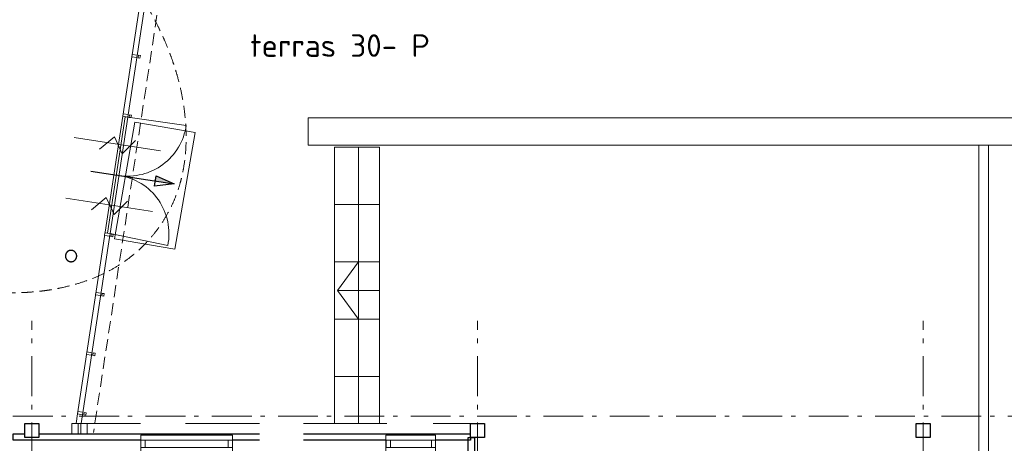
# Model space of a CAD drawing. Header units: millimetres. Extents: x -28579 to 211491, y -26192 to 102706.
# Tile 26 of 48: x 23560 to 39025, y 1448 to 8098. Entities that reach past the tile are written whole.
import ezdxf

# ---------------------------------------------------------------- set-up
doc = ezdxf.new("R2010")
doc.units = ezdxf.units.MM
doc.header["$LTSCALE"] = 100
doc.linetypes.add('HIDDEN', pattern=[9.525, 6.35, -3.175])
doc.linetypes.add('STYLE_06', pattern=[1.041641, 0.625, -0.208282, 0.069427, -0.138931])
for name, color, linetype in [('AL22FF1-_KALKZANDST', 2, 'Continuous'), ('AL28_BETON', 3, 'Continuous'), ('AL65_BEVEILIGING', 1, 'Continuous')]:
    doc.layers.add(name, color=color, linetype=linetype)
doc.layers.add('None', color=7, linetype='Continuous', lineweight=5)
doc.styles.add('Tekton Plus Regular', font='isocpeur.ttf')

# ---------------------------------------------------------------- blocks, each defined once
blk = doc.blocks.new('Group-357')
at = {"layer": 'None', "color": 140, "linetype": 'Continuous', "lineweight": 15}
for q in [(-25600, -13069), (-25600, -13969)]:
    blk.add_line((-25930, -13519), q, dxfattribs=at)
blk = doc.blocks.new('Group-368')
at = {"layer": 'None', "color": 8, "linetype": 'Continuous', "lineweight": 5}
for p, q in [((-29563, -12060), (-29796, -12256)), ((-29437, -12326), (-29563, -12060)), ((-28836, -12280), (-30196, -12073)), ((-29229, -12120), (-29437, -12326))]:
    blk.add_line(p, q, dxfattribs=at)
blk = doc.blocks.new('Group-369')
at = {"layer": 'None', "color": 8, "linetype": 'Continuous', "lineweight": 5}
for p, q in [((-28710, -11328), (-30069, -11121)), ((-29436, -11108), (-29669, -11304)), ((-29311, -11374), (-29436, -11108)), ((-29102, -11168), (-29311, -11374))]:
    blk.add_line(p, q, dxfattribs=at)
blk = doc.blocks.new('Group-370')
at = {"color": 8, "linetype": 'Continuous', "lineweight": 5}
blk.add_wipeout([(-28365, -5155), (-29936, -15471), (-30016, -15458), (-28445, -5142)], dxfattribs=at).dxf.layer = 'None'
at = {"layer": 'None', "color": 8, "linetype": 'Continuous', "lineweight": 5}
blk.add_lwpolyline([(-28365, -5155), (-29936, -15471), (-30016, -15458), (-28445, -5142)], close=True, dxfattribs=at)
at = {"color": 140, "linetype": 'Continuous', "lineweight": 15}
for points in [[(-28445, -5142), (-28365, -5155), (-28371, -5194), (-28451, -5182)], [(-28587, -6077), (-28507, -6089), (-28513, -6128), (-28593, -6116)], [(-28729, -7011), (-28649, -7023), (-28655, -7063), (-28735, -7050)], [(-28872, -7945), (-28791, -7957), (-28797, -7997), (-28878, -7985)], [(-29014, -8879), (-28934, -8892), (-28940, -8931), (-29020, -8919)], [(-29156, -9814), (-29076, -9826), (-29082, -9865), (-29162, -9853)], [(-29298, -10748), (-29218, -10760), (-29224, -10800), (-29304, -10787)], [(-29583, -12616), (-29503, -12628), (-29509, -12668), (-29589, -12656)], [(-29725, -13550), (-29645, -13563), (-29651, -13602), (-29731, -13590)], [(-29868, -14485), (-29787, -14497), (-29793, -14536), (-29874, -14524)], [(-30010, -15419), (-29930, -15431), (-29936, -15471), (-30016, -15458)]]:
    blk.add_wipeout(points, dxfattribs=at).dxf.layer = 'None'
at = {"layer": 'None', "color": 140, "linetype": 'Continuous', "lineweight": 15}
for points in [[(-28445, -5142), (-28365, -5155), (-28371, -5194), (-28451, -5182)], [(-28587, -6077), (-28507, -6089), (-28513, -6128), (-28593, -6116)], [(-28729, -7011), (-28649, -7023), (-28655, -7063), (-28735, -7050)], [(-28872, -7945), (-28791, -7957), (-28797, -7997), (-28878, -7985)], [(-29014, -8879), (-28934, -8892), (-28940, -8931), (-29020, -8919)], [(-29156, -9814), (-29076, -9826), (-29082, -9865), (-29162, -9853)], [(-29298, -10748), (-29218, -10760), (-29224, -10800), (-29304, -10787)], [(-29583, -12616), (-29503, -12628), (-29509, -12668), (-29589, -12656)], [(-29725, -13550), (-29645, -13563), (-29651, -13602), (-29731, -13590)], [(-29868, -14485), (-29787, -14497), (-29793, -14536), (-29874, -14524)], [(-30010, -15419), (-29930, -15431), (-29936, -15471), (-30016, -15458)]]:
    blk.add_lwpolyline(points, close=True, dxfattribs=at)
at = {"color": 140, "linetype": 'Continuous', "lineweight": 15}
for points in [[(-28345, -5158), (-28315, -5162), (-28321, -5202), (-28351, -5197)], [(-28487, -6092), (-28457, -6096), (-28463, -6136), (-28493, -6131)], [(-28629, -7026), (-28600, -7031), (-28606, -7070), (-28635, -7066)], [(-28772, -7960), (-28742, -7965), (-28748, -8004), (-28778, -8000)], [(-28914, -8895), (-28884, -8899), (-28890, -8939), (-28920, -8934)], [(-29056, -9829), (-29027, -9833), (-29033, -9873), (-29062, -9868)], [(-29199, -10763), (-29169, -10768), (-29175, -10807), (-29205, -10803)], [(-29483, -12631), (-29453, -12636), (-29459, -12676), (-29489, -12671)], [(-29625, -13566), (-29596, -13570), (-29602, -13610), (-29631, -13605)], [(-29768, -14500), (-29738, -14504), (-29744, -14544), (-29774, -14539)], [(-29910, -15434), (-29880, -15439), (-29886, -15478), (-29916, -15474)]]:
    blk.add_wipeout(points, dxfattribs=at).dxf.layer = 'None'
at = {"layer": 'None', "color": 140, "linetype": 'Continuous', "lineweight": 15}
for points in [[(-28345, -5158), (-28315, -5162), (-28321, -5202), (-28351, -5197)], [(-28487, -6092), (-28457, -6096), (-28463, -6136), (-28493, -6131)], [(-28629, -7026), (-28600, -7031), (-28606, -7070), (-28635, -7066)], [(-28772, -7960), (-28742, -7965), (-28748, -8004), (-28778, -8000)], [(-28914, -8895), (-28884, -8899), (-28890, -8939), (-28920, -8934)], [(-29056, -9829), (-29027, -9833), (-29033, -9873), (-29062, -9868)], [(-29199, -10763), (-29169, -10768), (-29175, -10807), (-29205, -10803)], [(-29483, -12631), (-29453, -12636), (-29459, -12676), (-29489, -12671)], [(-29625, -13566), (-29596, -13570), (-29602, -13610), (-29631, -13605)], [(-29768, -14500), (-29738, -14504), (-29744, -14544), (-29774, -14539)], [(-29910, -15434), (-29880, -15439), (-29886, -15478), (-29916, -15474)]]:
    blk.add_lwpolyline(points, close=True, dxfattribs=at)
at = {"color": 140, "linetype": 'Continuous', "lineweight": 15}
for points in [[(-29503, -12628), (-29224, -10800), (-29264, -10793), (-29543, -12622)], [(-30016, -15458), (-29936, -15471), (-29956, -15610), (-30038, -15610)]]:
    blk.add_wipeout(points, dxfattribs=at).dxf.layer = 'None'
at = {"layer": 'None', "color": 140, "linetype": 'Continuous', "lineweight": 15}
for p, q in [((-29224, -10800), (-28308, -10929)), ((-29503, -12628), (-28597, -12814))]:
    blk.add_line(p, q, dxfattribs=at)
for points in [[(-29503, -12628), (-29224, -10800), (-29264, -10793), (-29543, -12622)], [(-30016, -15458), (-29936, -15471), (-29956, -15610), (-30038, -15610)]]:
    blk.add_lwpolyline(points, close=True, dxfattribs=at)
for centre, start, end in [((-29224, -10800), 261.2915, 351.9838), ((-29503, -12628), 348.3985, 81.2915)]:
    blk.add_arc(centre, 925, start, end, dxfattribs=at)
at = {"layer": 'None', "color": 7}
for name in ['Group-369', 'Group-368']:
    blk.add_blockref(name, (0, 0), dxfattribs=at)
blk = doc.blocks.new('Group-422')
at = {"color": 8, "linetype": 'Continuous', "lineweight": 5}
blk.add_wipeout([(-24390, -16110), (-25170, -16110), (-25170, -15790), (-24390, -15790)], dxfattribs=at).dxf.layer = 'None'
at = {"layer": 'None', "color": 8, "linetype": 'Continuous', "lineweight": 5}
blk.add_lwpolyline([(-24390, -16110), (-25170, -16110), (-25170, -15790), (-24390, -15790)], close=True, dxfattribs=at)
at = {"color": 8, "linetype": 'Continuous', "lineweight": 5}
blk.add_wipeout([(-24390, -15984), (-25170, -15984), (-25170, -15870), (-24390, -15870)], dxfattribs=at).dxf.layer = 'None'
at = {"layer": 'None', "color": 8, "linetype": 'Continuous', "lineweight": 5}
blk.add_lwpolyline([(-24390, -15984), (-25170, -15984), (-25170, -15870), (-24390, -15870)], close=True, dxfattribs=at)
at = {"color": 140, "linetype": 'Continuous', "lineweight": 15}
for points in [[(-25168, -15870), (-25101, -15870), (-25101, -15984), (-25168, -15984)], [(-24457, -15870), (-24390, -15870), (-24390, -15984), (-24457, -15984)]]:
    blk.add_wipeout(points, dxfattribs=at).dxf.layer = 'None'
at = {"layer": 'None', "color": 140, "linetype": 'Continuous', "lineweight": 15}
for points in [[(-25168, -15870), (-25101, -15870), (-25101, -15984), (-25168, -15984)], [(-24457, -15870), (-24390, -15870), (-24390, -15984), (-24457, -15984)]]:
    blk.add_lwpolyline(points, close=True, dxfattribs=at)
blk = doc.blocks.new('Group-423')
at = {"color": 8, "linetype": 'Continuous', "lineweight": 5}
blk.add_wipeout([(-27580, -16110), (-29020, -16110), (-29020, -15790), (-27580, -15790)], dxfattribs=at).dxf.layer = 'None'
at = {"layer": 'None', "color": 8, "linetype": 'Continuous', "lineweight": 5}
blk.add_lwpolyline([(-27580, -16110), (-29020, -16110), (-29020, -15790), (-27580, -15790)], close=True, dxfattribs=at)
at = {"color": 8, "linetype": 'Continuous', "lineweight": 5}
blk.add_wipeout([(-27580, -15984), (-29020, -15984), (-29020, -15870), (-27580, -15870)], dxfattribs=at).dxf.layer = 'None'
at = {"layer": 'None', "color": 8, "linetype": 'Continuous', "lineweight": 5}
blk.add_lwpolyline([(-27580, -15984), (-29020, -15984), (-29020, -15870), (-27580, -15870)], close=True, dxfattribs=at)
at = {"color": 140, "linetype": 'Continuous', "lineweight": 15}
for points in [[(-29020, -15870), (-28953, -15870), (-28953, -15984), (-29020, -15984)], [(-27647, -15870), (-27580, -15870), (-27580, -15984), (-27647, -15984)]]:
    blk.add_wipeout(points, dxfattribs=at).dxf.layer = 'None'
at = {"layer": 'None', "color": 140, "linetype": 'Continuous', "lineweight": 15}
for points in [[(-29020, -15870), (-28953, -15870), (-28953, -15984), (-29020, -15984)], [(-27647, -15870), (-27580, -15870), (-27580, -15984), (-27647, -15984)]]:
    blk.add_lwpolyline(points, close=True, dxfattribs=at)

msp = doc.modelspace()

# ---------------------------------------------------------------- linework, layer by layer
at = {"layer": 'AL22FF1-_KALKZANDST'}
for points in [[(23458, 1598), (30643, 1598), (30643, 1498), (23458, 1498)], [(30603, 1538), (30703, 1538), (30703, -10440), (30603, -10440)]]:
    msp.add_lwpolyline(points, close=True, dxfattribs=at)
at = {"layer": 'None', "color": 8, "linetype": 'Continuous', "lineweight": 5}
msp.add_line((24525, 1758), (30643, 1758), dxfattribs=at)

# ---------------------------------------------------------------- wipeouts: each hides what was drawn before it
at = {"color": 1, "linetype": 'Continuous', "lineweight": 35}
for points in [[(25745, 7404.52), (28511.50991, 7404.52), (28511.50991, 7978), (25745, 7978)], [(37643, 1758), (37863, 1758), (37863, 1538), (37643, 1538)]]:
    msp.add_wipeout(points, dxfattribs=at).dxf.layer = 'None'
at = {"color": 8, "linetype": 'Continuous', "lineweight": 5}
msp.add_wipeout([(38626, 6129), (38776, 6129), (38776, -18688), (38626, -18688)], dxfattribs=at).dxf.layer = 'None'

# ---------------------------------------------------------------- next in the draw order: linework, layer by layer
at = {"layer": 'AL28_BETON'}
msp.add_lwpolyline([(37643, 1758), (37863, 1758), (37863, 1538), (37643, 1538)], close=True, dxfattribs=at)
at = {"layer": 'None', "color": 8, "linetype": 'STYLE_06', "lineweight": 5, "ltscale": 10}
msp.add_line((37753, -23852), (37753, 3373), dxfattribs=at)
at = {"layer": 'None', "color": 8, "linetype": 'Continuous', "lineweight": 5}
msp.add_lwpolyline([(38626, 6129), (38776, 6129), (38776, -18688), (38626, -18688)], close=True, dxfattribs=at)

# ---------------------------------------------------------------- next in the draw order: block references
at = {"layer": 'None', "color": 7}
msp.add_blockref('Group-422', (54483, 17368), dxfattribs=at)

# ---------------------------------------------------------------- next in the draw order: texts
at = {"layer": 'None', "color": 1, "insert": (27180.12522, 7868.51594), "char_height": 353.6542969, "attachment_point": 1, "line_spacing_factor": 0.976858, "style": 'Tekton Plus Regular'}
msp.add_mtext('terras 30- P', dxfattribs=at)

# ---------------------------------------------------------------- next in the draw order: wipeouts: each hides what was drawn before it
at = {"color": 43, "linetype": 'Continuous', "lineweight": 9}
for points in [[(25800, 7068.72), (29345.52002, 7068.72), (29345.52002, 7410), (25800, 7410)], [(28013.56, 1040), (28013.56, 6853), (27331, 6853), (27331, 1040)]]:
    msp.add_wipeout(points, dxfattribs=at).dxf.layer = 'None'
at = {"color": 8, "linetype": 'Continuous', "lineweight": 5}
msp.add_wipeout([(28883, 2499), (29213, 2499), (29213, 1758), (28883, 1758)], dxfattribs=at).dxf.layer = 'None'
at = {"color": 1, "linetype": 'Continuous', "lineweight": 35}
for points in [[(23643, 1758), (23863, 1758), (23863, 1538), (23643, 1538)], [(30643, 1758), (30863, 1758), (30863, 1538), (30643, 1538)]]:
    msp.add_wipeout(points, dxfattribs=at).dxf.layer = 'None'

# ---------------------------------------------------------------- next in the draw order: linework, layer by layer
at = {"layer": 'AL28_BETON'}
for points in [[(23643, 1758), (23863, 1758), (23863, 1538), (23643, 1538)], [(30643, 1758), (30863, 1758), (30863, 1538), (30643, 1538)]]:
    msp.add_lwpolyline(points, close=True, dxfattribs=at)
at = {"layer": 'None', "color": 8, "linetype": 'STYLE_06', "lineweight": 5, "ltscale": 10}
for p, q in [((23753, -23852), (23753, 3373)), ((30753, -23852), (30753, 3373))]:
    msp.add_line(p, q, dxfattribs=at)
at = {"layer": 'None', "color": 8, "linetype": 'Continuous', "lineweight": 5}
msp.add_lwpolyline([(28883, 2499), (29213, 2499), (29213, 1758), (28883, 1758)], close=True, dxfattribs=at)

# ---------------------------------------------------------------- next in the draw order: block references
at = {"layer": 'None', "color": 7}
msp.add_blockref('Group-370', (54483, 17368), dxfattribs=at)

# ---------------------------------------------------------------- next in the draw order: wipeouts: each hides what was drawn before it
at = {"color": 140, "linetype": 'Continuous', "lineweight": 15}
msp.add_wipeout([(28092, 6559), (67599, 6559), (67599, 6129), (28092, 6129)], dxfattribs=at).dxf.layer = 'None'
at = {"color": 92, "linetype": 'Continuous', "lineweight": 25}
msp.add_wipeout([(29331, 1633.16), (30050.09996, 1633.16), (30050.09996, 2090), (29331, 2090)], dxfattribs=at).dxf.layer = 'None'

# ---------------------------------------------------------------- next in the draw order: hatches: boundary and pattern name
at = {"layer": 'AL65_BEVEILIGING'}
msp.add_hatch(color=256, dxfattribs=at).paths.add_polyline_path([(25691.43534, 5566.70844), (25703.53654, 5646.15543), (25987.93552, 5521.54616)])

# ---------------------------------------------------------------- next in the draw order: linework, layer by layer
msp.add_line((24679.2829, 5720.87736), (25987.93552, 5521.54616), dxfattribs=at)
msp.add_lwpolyline([(25987.93552, 5521.54616), (25679.33415, 5487.26146), (25703.53654, 5646.15543), (25987.93552, 5521.54616)], dxfattribs=at)
at = {"layer": 'None', "color": 8, "linetype": 'HIDDEN', "lineweight": 5, "ltscale": 0.3}
msp.add_line((26362, 12408), (24719, 1616), dxfattribs=at)
at = {"layer": 'None', "color": 140, "linetype": 'Continuous', "lineweight": 15}
for points in [[(28092, 6559), (67599, 6559), (67599, 6129), (28092, 6129)], [(24380, 1758), (24480, 1758), (24480, 1598), (24380, 1598)], [(24520, 1758), (24620, 1758), (24620, 1598), (24520, 1598)]]:
    msp.add_lwpolyline(points, close=True, dxfattribs=at)
at = {"layer": 'None', "color": 8, "linetype": 'Continuous', "lineweight": 5}
msp.add_lwpolyline([(25050, 4660), (25370, 6492), (26316, 6327), (25996, 4495)], close=True, dxfattribs=at)
at = {"layer": 'None', "color": 8, "linetype": 'HIDDEN', "lineweight": 5, "ltscale": 0.3}
msp.add_open_spline([(17545.5, 8907.5), (17478, 9894), (18514, 11277), (20446, 11698), (22756, 11046), (24825, 9495), (26098, 7460), (26235, 5487), (25197, 4104), (23265, 3683), (20955, 4335), (18887, 5886), (17613, 7921), (17545.5, 8907.5)], degree=2, dxfattribs=at)

# ---------------------------------------------------------------- next in the draw order: wipeouts: each hides what was drawn before it
at = {"color": 8, "linetype": 'Continuous', "lineweight": 5}
msp.add_wipeout([(28883, 3399), (29213, 3399), (29213, 2499), (28883, 2499)], dxfattribs=at).dxf.layer = 'None'

# ---------------------------------------------------------------- next in the draw order: linework, layer by layer
at = {"layer": 'None', "color": 8, "linetype": 'Continuous', "lineweight": 5}
msp.add_lwpolyline([(28883, 3399), (29213, 3399), (29213, 2499), (28883, 2499)], close=True, dxfattribs=at)

# ---------------------------------------------------------------- next in the draw order: block references
at = {"layer": 'None', "color": 7}
msp.add_blockref('Group-423', (54483, 17368), dxfattribs=at)

# ---------------------------------------------------------------- next in the draw order: wipeouts: each hides what was drawn before it
at = {"color": 1, "linetype": 'Continuous', "lineweight": 35}
msp.add_wipeout([(24367.5, 4299), (24304.92105, 4325.0675), (24279, 4388), (24304.92105, 4450.9325), (24367.5, 4477), (24430.07895, 4450.9325), (24456, 4388), (24430.07895, 4325.0675)], dxfattribs=at).dxf.layer = 'None'

# ---------------------------------------------------------------- next in the draw order: linework, layer by layer
at = {"layer": 'AL28_BETON'}
msp.add_open_spline([(24323.25, 4465.07626), (24343.7865, 4477), (24391.2135, 4477), (24432.2865, 4453.15252), (24456, 4411.84748), (24456, 4364.15252), (24432.2865, 4322.84748), (24391.2135, 4299), (24343.7865, 4299), (24302.7135, 4322.84748), (24279, 4364.15252), (24279, 4411.84748), (24302.7135, 4453.15252), (24323.25, 4465.07626)], degree=2, dxfattribs=at)

# ---------------------------------------------------------------- next in the draw order: wipeouts: each hides what was drawn before it
at = {"color": 8, "linetype": 'Continuous', "lineweight": 5}
msp.add_wipeout([(28883, 4299), (29213, 4299), (29213, 3399), (28883, 3399)], dxfattribs=at).dxf.layer = 'None'
at = {"color": 92, "linetype": 'Continuous', "lineweight": 25}
msp.add_wipeout([(25462, 1633.16), (26159.94997, 1633.16), (26159.94997, 2090), (25462, 2090)], dxfattribs=at).dxf.layer = 'None'

# ---------------------------------------------------------------- next in the draw order: linework, layer by layer
at = {"layer": 'None', "color": 8, "linetype": 'Continuous', "lineweight": 5}
msp.add_lwpolyline([(28883, 4299), (29213, 4299), (29213, 3399), (28883, 3399)], close=True, dxfattribs=at)

# ---------------------------------------------------------------- next in the draw order: wipeouts: each hides what was drawn before it
at = {"color": 8, "linetype": 'Continuous', "lineweight": 5}
msp.add_wipeout([(28883, 5199), (29213, 5199), (29213, 4299), (28883, 4299)], dxfattribs=at).dxf.layer = 'None'

# ---------------------------------------------------------------- next in the draw order: linework, layer by layer
at = {"layer": 'None', "color": 8, "linetype": 'Continuous', "lineweight": 5}
msp.add_lwpolyline([(28883, 5199), (29213, 5199), (29213, 4299), (28883, 4299)], close=True, dxfattribs=at)

# ---------------------------------------------------------------- next in the draw order: wipeouts: each hides what was drawn before it
at = {"color": 8, "linetype": 'Continuous', "lineweight": 5}
msp.add_wipeout([(28503, 5199), (28883, 5199), (28883, 4299), (28503, 4299)], dxfattribs=at).dxf.layer = 'None'

# ---------------------------------------------------------------- next in the draw order: linework, layer by layer
at = {"layer": 'None', "color": 8, "linetype": 'Continuous', "lineweight": 5}
msp.add_lwpolyline([(28503, 5199), (28883, 5199), (28883, 4299), (28503, 4299)], close=True, dxfattribs=at)

# ---------------------------------------------------------------- next in the draw order: wipeouts: each hides what was drawn before it
at = {"color": 8, "linetype": 'Continuous', "lineweight": 5}
for points in [[(28883, 6099), (29213, 6099), (29213, 5199), (28883, 5199)], [(28503, 4299), (28883, 4299), (28883, 3399), (28503, 3399)]]:
    msp.add_wipeout(points, dxfattribs=at).dxf.layer = 'None'

# ---------------------------------------------------------------- next in the draw order: linework, layer by layer
at = {"layer": 'None', "color": 8, "linetype": 'Continuous', "lineweight": 15}
msp.add_line((28553, 3849), (29213, 3849), dxfattribs=at)
at = {"layer": 'None', "color": 8, "linetype": 'Continuous', "lineweight": 5}
for points in [[(28883, 6099), (29213, 6099), (29213, 5199), (28883, 5199)], [(28503, 4299), (28883, 4299), (28883, 3399), (28503, 3399)]]:
    msp.add_lwpolyline(points, close=True, dxfattribs=at)

# ---------------------------------------------------------------- next in the draw order: wipeouts: each hides what was drawn before it
at = {"color": 8, "linetype": 'Continuous', "lineweight": 5}
for points in [[(28503, 6099), (28883, 6099), (28883, 5199), (28503, 5199)], [(28503, 3399), (28883, 3399), (28883, 2499), (28503, 2499)]]:
    msp.add_wipeout(points, dxfattribs=at).dxf.layer = 'None'

# ---------------------------------------------------------------- next in the draw order: linework, layer by layer
at = {"layer": 'None', "color": 8, "linetype": 'Continuous', "lineweight": 5}
for points in [[(28503, 6099), (28883, 6099), (28883, 5199), (28503, 5199)], [(28503, 3399), (28883, 3399), (28883, 2499), (28503, 2499)]]:
    msp.add_lwpolyline(points, close=True, dxfattribs=at)

# ---------------------------------------------------------------- next in the draw order: block references
at = {"layer": 'None', "color": 7}
msp.add_blockref('Group-357', (54483, 17368), dxfattribs=at)

# ---------------------------------------------------------------- next in the draw order: wipeouts: each hides what was drawn before it
at = {"color": 8, "linetype": 'Continuous', "lineweight": 5}
msp.add_wipeout([(28503, 2499), (28883, 2499), (28883, 1758), (28503, 1758)], dxfattribs=at).dxf.layer = 'None'

# ---------------------------------------------------------------- next in the draw order: linework, layer by layer
at = {"layer": 'None', "color": 8, "linetype": 'STYLE_06', "lineweight": 5, "ltscale": 10}
msp.add_line((70953, 1873), (5468, 1873), dxfattribs=at)
at = {"layer": 'None', "color": 8, "linetype": 'Continuous', "lineweight": 5}
msp.add_lwpolyline([(28503, 2499), (28883, 2499), (28883, 1758), (28503, 1758)], close=True, dxfattribs=at)

doc.saveas('drawing.dxf')
